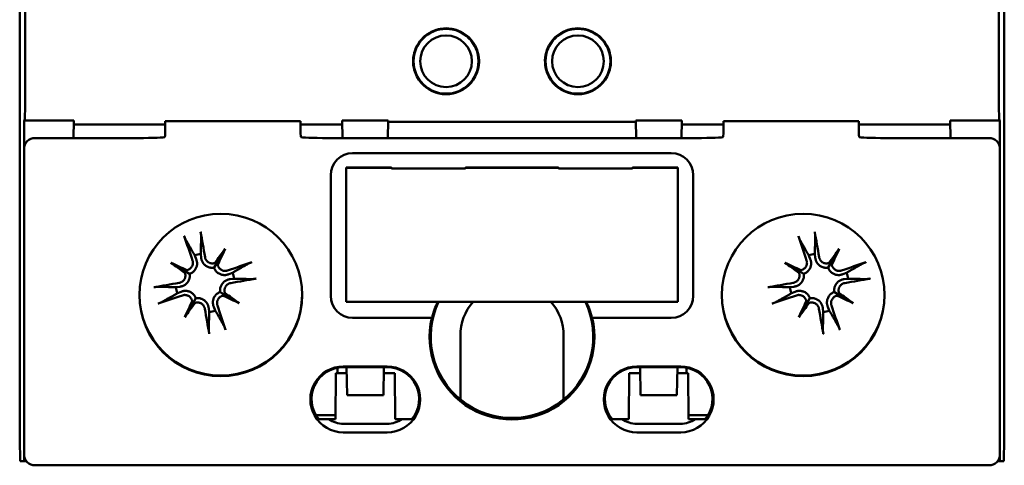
# Model space of a CAD drawing. Header units: millimetres. Extents: x 24 to 123, y 70 to 184.
# Tile 2 of 6: x 79 to 123, y 70 to 90. Entities that reach past the tile are written whole.
import ezdxf

# ---------------------------------------------------------------- set-up
doc = ezdxf.new("R2010")
doc.units = ezdxf.units.MM
doc.header["$LTSCALE"] = 0.666667
doc.layers.add('Arêtes visibles(ISO)', color=7, linetype='Continuous', lineweight=50)

msp = doc.modelspace()

# ---------------------------------------------------------------- linework, layer by layer
at = {"layer": 'Arêtes visibles(ISO)'}
for p, q in [((78.604, 77.947), (78.604, 121.147)), ((123.404, 121.147), (123.404, 77.947)), ((97.732, 89.722), (98.004, 89.722)), ((98.004, 89.722), (98.277, 89.722)), ((103.732, 89.722), (104.004, 89.722)), ((104.004, 89.722), (104.277, 89.722)), ((97.732, 86.772), (98.004, 86.772)), ((98.004, 86.772), (98.277, 86.772)), ((103.732, 86.772), (104.004, 86.772)), ((104.004, 86.772), (104.277, 86.772)), ((78.814, 85.547), (78.826, 85.559)), ((78.814, 84.345), (78.814, 85.547)), ((81.063, 85.547), (78.814, 85.547)), ((81.063, 85.547), (81.049, 84.75)), ((81.06, 85.373), (85.229, 85.373)), ((85.229, 85.3), (85.229, 85.519)), ((91.38, 85.519), (85.229, 85.519)), ((91.38, 85.519), (91.38, 85.3)), ((91.38, 85.373), (93.284, 85.373)), ((93.281, 85.547), (93.295, 84.75)), ((95.375, 85.547), (93.281, 85.547)), ((95.375, 85.547), (95.361, 84.75)), ((95.373, 85.485), (106.636, 85.485)), ((106.634, 85.547), (106.648, 84.75)), ((108.728, 85.547), (106.634, 85.547)), ((108.714, 84.75), (108.728, 85.547)), ((108.725, 85.373), (110.629, 85.373)), ((110.629, 85.3), (110.629, 85.519)), ((116.78, 85.519), (110.629, 85.519)), ((116.78, 85.519), (116.78, 85.3)), ((116.78, 85.373), (120.949, 85.373)), ((123.195, 85.547), (120.946, 85.547)), ((120.946, 85.547), (120.96, 84.75)), ((123.183, 85.559), (123.195, 85.547)), ((123.195, 85.547), (123.195, 84.345)), ((79.304, 84.75), (83.719, 84.75)), ((92.89, 84.75), (109.119, 84.75)), ((118.29, 84.75), (122.705, 84.75)), ((78.804, 84.25), (78.804, 70.352)), ((123.204, 70.352), (123.204, 84.25)), ((93.754, 84.062), (108.254, 84.062)), ((94.404, 83.41), (93.454, 83.41)), ((93.454, 83.396), (93.454, 83.41)), ((93.454, 83.396), (95.524, 83.396)), ((93.454, 77.297), (93.454, 83.396)), ((94.404, 83.418), (95.502, 83.418)), ((94.404, 83.41), (94.404, 83.418)), ((95.524, 83.396), (95.502, 83.418)), ((95.524, 83.366), (95.524, 83.396)), ((98.885, 83.366), (95.524, 83.366)), ((98.906, 83.418), (98.885, 83.396)), ((98.885, 83.396), (103.124, 83.396)), ((98.885, 83.396), (98.885, 83.366)), ((98.906, 83.418), (100.004, 83.418)), ((100.004, 83.41), (100.004, 83.418)), ((102.004, 83.41), (100.004, 83.41)), ((102.004, 83.418), (103.102, 83.418)), ((102.004, 83.41), (102.004, 83.418)), ((103.124, 83.396), (103.102, 83.418)), ((103.124, 83.366), (103.124, 83.396)), ((106.485, 83.366), (103.124, 83.366)), ((106.506, 83.418), (106.485, 83.396)), ((106.485, 83.396), (108.554, 83.396)), ((106.485, 83.396), (106.485, 83.366)), ((106.506, 83.418), (107.604, 83.418)), ((107.604, 83.41), (107.604, 83.418)), ((108.554, 83.41), (107.604, 83.41)), ((108.554, 83.396), (108.554, 83.41)), ((108.554, 83.396), (108.554, 77.297)), ((92.754, 77.563), (92.754, 83.063)), ((109.254, 83.063), (109.254, 77.563)), ((86.567, 79.409), (86.636, 79.243)), ((86.863, 79.301), (86.844, 79.48)), ((87.955, 79.705), (87.573, 79.061)), ((114.507, 79.409), (114.576, 79.243)), ((114.803, 79.301), (114.784, 79.48)), ((115.895, 79.705), (115.513, 79.061)), ((85.483, 79.075), (86.128, 78.693)), ((87.573, 79.061), (87.448, 78.851)), ((113.423, 79.075), (114.068, 78.693)), ((115.513, 79.061), (115.388, 78.851)), ((86.128, 78.693), (86.338, 78.568)), ((88.289, 78.622), (88.123, 78.553)), ((114.068, 78.693), (114.278, 78.568)), ((116.229, 78.622), (116.063, 78.553)), ((85.888, 77.983), (85.709, 77.964)), ((88.181, 78.326), (88.36, 78.345)), ((113.828, 77.983), (113.649, 77.964)), ((116.121, 78.326), (116.3, 78.345)), ((78.604, 71.047), (78.604, 77.947)), ((85.78, 77.687), (85.946, 77.756)), ((87.941, 77.616), (87.731, 77.741)), ((88.585, 77.234), (87.941, 77.616)), ((113.72, 77.687), (113.886, 77.756)), ((115.881, 77.616), (115.671, 77.741)), ((116.525, 77.234), (115.881, 77.616)), ((123.404, 77.947), (123.404, 71.047)), ((86.114, 76.603), (86.496, 77.248)), ((86.496, 77.248), (86.621, 77.458)), ((87.502, 76.9), (87.433, 77.066)), ((108.554, 77.297), (93.454, 77.297)), ((114.054, 76.603), (114.436, 77.248)), ((114.436, 77.248), (114.561, 77.458)), ((115.442, 76.9), (115.373, 77.066)), ((87.206, 77.008), (87.225, 76.829)), ((115.146, 77.008), (115.165, 76.829)), ((93.754, 76.567), (97.369, 76.567)), ((97.358, 76.564), (93.754, 76.564)), ((97.369, 76.567), (97.358, 76.564)), ((104.64, 76.567), (108.254, 76.567)), ((104.651, 76.564), (104.64, 76.567)), ((108.254, 76.564), (104.651, 76.564)), ((98.654, 72.851), (98.654, 75.754)), ((103.354, 75.754), (103.354, 72.851)), ((92.99, 74.047), (92.969, 71.952)), ((93.482, 74.047), (92.99, 74.047)), ((93.07, 74.293), (93.068, 74.047)), ((93.329, 74.351), (95.329, 74.351)), ((95.329, 74.316), (93.329, 74.316)), ((93.477, 74.316), (93.5, 73.047)), ((95.179, 74.316), (95.156, 73.047)), ((95.669, 74.047), (95.174, 74.047)), ((95.669, 74.047), (95.69, 71.952)), ((106.34, 74.047), (106.319, 71.952)), ((106.835, 74.047), (106.34, 74.047)), ((106.68, 74.351), (108.68, 74.351)), ((108.68, 74.316), (106.68, 74.316)), ((106.83, 74.316), (106.853, 73.047)), ((108.509, 73.047), (108.532, 74.316)), ((109.019, 74.047), (108.527, 74.047)), ((108.941, 74.047), (108.939, 74.293)), ((109.019, 74.047), (109.04, 71.952)), ((93.5, 73.047), (95.156, 73.047)), ((106.853, 73.047), (108.509, 73.047)), ((92.971, 72.135), (92.085, 72.128)), ((109.924, 72.128), (109.038, 72.135)), ((92.209, 71.952), (92.667, 71.952)), ((92.667, 71.952), (92.969, 71.952)), ((95.329, 71.744), (93.329, 71.744)), ((95.69, 71.952), (95.991, 71.952)), ((95.991, 71.952), (96.449, 71.952)), ((105.56, 71.952), (106.018, 71.952)), ((106.018, 71.952), (106.319, 71.952)), ((106.68, 71.744), (108.68, 71.744)), ((109.04, 71.952), (109.342, 71.952)), ((109.342, 71.952), (109.8, 71.952)), ((95.329, 71.352), (93.329, 71.352)), ((108.68, 71.352), (106.68, 71.352)), ((78.622, 70.047), (78.604, 71.047)), ((123.404, 71.047), (123.387, 70.047)), ((78.622, 70.047), (78.809, 70.047)), ((78.809, 70.047), (78.809, 70.283)), ((78.809, 70.047), (78.908, 70.047)), ((123.101, 70.047), (123.2, 70.047)), ((123.2, 70.283), (123.2, 70.047)), ((123.2, 70.047), (123.387, 70.047)), ((79.304, 69.852), (79.348, 69.852)), ((79.348, 69.852), (122.661, 69.852)), ((122.661, 69.852), (122.705, 69.852))]:
    msp.add_line(p, q, dxfattribs=at)
at = {"layer": 'Arêtes visibles(ISO)', "flags": 128}
for points in [[(96.558, 87.851), (96.532, 87.963), (96.514, 88.076), (96.506, 88.188), (96.505, 88.299), (96.514, 88.411), (96.531, 88.524), (96.556, 88.637), (96.591, 88.748), (96.634, 88.856), (96.686, 88.961), (96.745, 89.061), (96.811, 89.155), (96.883, 89.243), (96.96, 89.323), (97.044, 89.398), (97.135, 89.468), (97.232, 89.532), (97.334, 89.588), (97.441, 89.637), (97.552, 89.677), (97.665, 89.707), (97.779, 89.729), (97.892, 89.742), (98.004, 89.747)], [(98.004, 89.747), (98.117, 89.742), (98.23, 89.729), (98.344, 89.707), (98.457, 89.677), (98.568, 89.637), (98.675, 89.588), (98.777, 89.532), (98.874, 89.468), (98.965, 89.398), (99.049, 89.323), (99.126, 89.243), (99.198, 89.155), (99.264, 89.061), (99.323, 88.961), (99.375, 88.856), (99.418, 88.748), (99.453, 88.637), (99.478, 88.524), (99.495, 88.411), (99.504, 88.299), (99.503, 88.188), (99.495, 88.076), (99.477, 87.963), (99.451, 87.851)], [(102.558, 87.851), (102.532, 87.963), (102.514, 88.076), (102.506, 88.188), (102.505, 88.299), (102.514, 88.411), (102.531, 88.524), (102.556, 88.637), (102.591, 88.748), (102.634, 88.856), (102.686, 88.961), (102.745, 89.061), (102.811, 89.155), (102.883, 89.243), (102.96, 89.323), (103.044, 89.398), (103.135, 89.468), (103.232, 89.532), (103.334, 89.588), (103.441, 89.637), (103.552, 89.677), (103.665, 89.707), (103.779, 89.729), (103.892, 89.742), (104.004, 89.747)], [(104.004, 89.747), (104.117, 89.742), (104.23, 89.729), (104.344, 89.707), (104.457, 89.677), (104.568, 89.637), (104.675, 89.588), (104.777, 89.532), (104.874, 89.468), (104.965, 89.398), (105.049, 89.323), (105.126, 89.243), (105.198, 89.155), (105.264, 89.061), (105.323, 88.961), (105.375, 88.856), (105.418, 88.748), (105.453, 88.637), (105.478, 88.524), (105.495, 88.411), (105.504, 88.299), (105.503, 88.188), (105.495, 88.076), (105.477, 87.963), (105.451, 87.851)], [(96.558, 87.851), (96.608, 87.7), (96.678, 87.55), (96.765, 87.404), (96.865, 87.271), (96.974, 87.157), (97.096, 87.053), (97.231, 86.962), (97.375, 86.885), (97.528, 86.825), (97.686, 86.781), (97.846, 86.755), (98.004, 86.747), (98.163, 86.755), (98.323, 86.781), (98.481, 86.825), (98.634, 86.885), (98.778, 86.962), (98.913, 87.053), (99.035, 87.157), (99.144, 87.271), (99.244, 87.404), (99.331, 87.55), (99.401, 87.7), (99.451, 87.851)], [(102.558, 87.851), (102.608, 87.7), (102.678, 87.55), (102.765, 87.404), (102.865, 87.271), (102.974, 87.157), (103.096, 87.053), (103.231, 86.962), (103.375, 86.885), (103.528, 86.825), (103.686, 86.781), (103.846, 86.755), (104.004, 86.747), (104.163, 86.755), (104.323, 86.781), (104.481, 86.825), (104.634, 86.885), (104.778, 86.962), (104.913, 87.053), (105.035, 87.157), (105.144, 87.271), (105.244, 87.404), (105.331, 87.55), (105.401, 87.7), (105.451, 87.851)], [(85.19, 84.792), (85.192, 84.792), (85.194, 84.793), (85.195, 84.794), (85.197, 84.795), (85.199, 84.796), (85.2, 84.797), (85.202, 84.799), (85.203, 84.8), (85.204, 84.802), (85.206, 84.804), (85.207, 84.807), (85.208, 84.809), (85.209, 84.812), (85.21, 84.815), (85.211, 84.818), (85.212, 84.821), (85.213, 84.825), (85.214, 84.828), (85.214, 84.832), (85.215, 84.836), (85.216, 84.84), (85.216, 84.845), (85.217, 84.849), (85.217, 84.854)], [(91.392, 84.854), (91.392, 84.849), (91.393, 84.845), (91.393, 84.84), (91.394, 84.836), (91.395, 84.832), (91.395, 84.828), (91.396, 84.825), (91.397, 84.821), (91.398, 84.818), (91.399, 84.815), (91.4, 84.812), (91.401, 84.809), (91.402, 84.807), (91.403, 84.804), (91.405, 84.802), (91.406, 84.8), (91.407, 84.799), (91.409, 84.797), (91.41, 84.796), (91.412, 84.795), (91.414, 84.794), (91.415, 84.793), (91.417, 84.792), (91.419, 84.792)], [(110.59, 84.792), (110.592, 84.792), (110.594, 84.793), (110.595, 84.794), (110.597, 84.795), (110.599, 84.796), (110.6, 84.797), (110.602, 84.799), (110.603, 84.8), (110.604, 84.802), (110.606, 84.804), (110.607, 84.807), (110.608, 84.809), (110.609, 84.812), (110.61, 84.815), (110.611, 84.818), (110.612, 84.821), (110.613, 84.825), (110.614, 84.828), (110.614, 84.832), (110.615, 84.836), (110.616, 84.84), (110.616, 84.845), (110.617, 84.849), (110.617, 84.854)], [(116.792, 84.854), (116.792, 84.849), (116.793, 84.845), (116.793, 84.84), (116.794, 84.836), (116.795, 84.832), (116.795, 84.828), (116.796, 84.825), (116.797, 84.821), (116.798, 84.818), (116.799, 84.815), (116.8, 84.812), (116.801, 84.809), (116.802, 84.807), (116.803, 84.804), (116.805, 84.802), (116.806, 84.8), (116.807, 84.799), (116.809, 84.797), (116.81, 84.796), (116.812, 84.795), (116.814, 84.794), (116.815, 84.793), (116.817, 84.792), (116.819, 84.792)], [(86.168, 80.105), (86.166, 80.109), (86.163, 80.114), (86.161, 80.119), (86.158, 80.125), (86.155, 80.13), (86.153, 80.136), (86.15, 80.143), (86.147, 80.15), (86.143, 80.157), (86.14, 80.165), (86.137, 80.173), (86.134, 80.181), (86.13, 80.189), (86.127, 80.198), (86.124, 80.206), (86.12, 80.216), (86.117, 80.225), (86.113, 80.234), (86.11, 80.243), (86.107, 80.251), (86.104, 80.261), (86.101, 80.27), (86.098, 80.279), (86.095, 80.288)], [(86.837, 80.478), (86.839, 80.468), (86.841, 80.459), (86.842, 80.449), (86.844, 80.439), (86.845, 80.43), (86.847, 80.421), (86.848, 80.411), (86.849, 80.402), (86.851, 80.392), (86.852, 80.383), (86.853, 80.373), (86.854, 80.365), (86.855, 80.356), (86.856, 80.348), (86.857, 80.339), (86.858, 80.331), (86.858, 80.324), (86.859, 80.316), (86.859, 80.31), (86.86, 80.304), (86.86, 80.298), (86.86, 80.292), (86.86, 80.287), (86.86, 80.282)], [(86.844, 79.48), (86.844, 79.506), (86.845, 79.534), (86.845, 79.562), (86.846, 79.59), (86.846, 79.619), (86.847, 79.648), (86.848, 79.678), (86.848, 79.708), (86.849, 79.739), (86.85, 79.771), (86.85, 79.803), (86.851, 79.836), (86.852, 79.869), (86.852, 79.903), (86.853, 79.937), (86.854, 79.973), (86.854, 80.009), (86.855, 80.045), (86.856, 80.083), (86.857, 80.121), (86.858, 80.16), (86.858, 80.2), (86.859, 80.24), (86.86, 80.282)], [(114.108, 80.105), (114.106, 80.109), (114.103, 80.114), (114.101, 80.119), (114.098, 80.125), (114.095, 80.13), (114.093, 80.136), (114.09, 80.143), (114.087, 80.15), (114.083, 80.157), (114.08, 80.165), (114.077, 80.173), (114.074, 80.181), (114.07, 80.189), (114.067, 80.198), (114.064, 80.206), (114.06, 80.216), (114.057, 80.225), (114.053, 80.234), (114.05, 80.243), (114.047, 80.251), (114.044, 80.261), (114.041, 80.27), (114.038, 80.279), (114.035, 80.288)], [(114.777, 80.478), (114.779, 80.468), (114.781, 80.459), (114.782, 80.449), (114.784, 80.439), (114.785, 80.43), (114.787, 80.421), (114.788, 80.411), (114.789, 80.402), (114.791, 80.392), (114.792, 80.383), (114.793, 80.373), (114.794, 80.365), (114.795, 80.356), (114.796, 80.348), (114.797, 80.339), (114.798, 80.331), (114.798, 80.324), (114.799, 80.316), (114.799, 80.31), (114.8, 80.304), (114.8, 80.298), (114.8, 80.292), (114.8, 80.287), (114.8, 80.282)], [(114.784, 79.48), (114.784, 79.506), (114.785, 79.534), (114.785, 79.562), (114.786, 79.59), (114.786, 79.619), (114.787, 79.648), (114.788, 79.678), (114.788, 79.708), (114.789, 79.739), (114.79, 79.771), (114.79, 79.803), (114.791, 79.836), (114.792, 79.869), (114.792, 79.903), (114.793, 79.937), (114.794, 79.973), (114.794, 80.009), (114.795, 80.045), (114.796, 80.083), (114.797, 80.121), (114.798, 80.16), (114.798, 80.2), (114.799, 80.24), (114.8, 80.282)], [(86.168, 80.105), (86.189, 80.069), (86.209, 80.034), (86.229, 80), (86.248, 79.966), (86.267, 79.933), (86.286, 79.9), (86.304, 79.868), (86.322, 79.837), (86.34, 79.806), (86.357, 79.776), (86.374, 79.747), (86.39, 79.718), (86.406, 79.69), (86.422, 79.662), (86.438, 79.634), (86.453, 79.608), (86.468, 79.581), (86.483, 79.555), (86.498, 79.53), (86.512, 79.505), (86.526, 79.48), (86.54, 79.456), (86.554, 79.432), (86.567, 79.409)], [(114.108, 80.105), (114.129, 80.069), (114.149, 80.034), (114.169, 80), (114.188, 79.966), (114.207, 79.933), (114.226, 79.9), (114.244, 79.868), (114.262, 79.837), (114.28, 79.806), (114.297, 79.776), (114.314, 79.747), (114.33, 79.718), (114.346, 79.69), (114.362, 79.662), (114.378, 79.634), (114.393, 79.608), (114.408, 79.581), (114.423, 79.555), (114.438, 79.53), (114.452, 79.505), (114.466, 79.48), (114.48, 79.456), (114.494, 79.432), (114.507, 79.409)], [(87.448, 78.851), (87.413, 78.846), (87.377, 78.844), (87.34, 78.845), (87.304, 78.848), (87.269, 78.853), (87.234, 78.861), (87.2, 78.872), (87.167, 78.885), (87.134, 78.901), (87.102, 78.919), (87.072, 78.939), (87.044, 78.96), (87.019, 78.983), (86.996, 79.007), (86.974, 79.032), (86.955, 79.058), (86.936, 79.086), (86.92, 79.115), (86.905, 79.146), (86.892, 79.177), (86.882, 79.208), (86.874, 79.239), (86.867, 79.27), (86.863, 79.301)], [(87.48, 79.059), (87.457, 79.053), (87.434, 79.048), (87.41, 79.045), (87.386, 79.043), (87.361, 79.043), (87.336, 79.045), (87.311, 79.049), (87.287, 79.055), (87.263, 79.062), (87.24, 79.071), (87.219, 79.082), (87.198, 79.093), (87.178, 79.107), (87.159, 79.121), (87.14, 79.138), (87.123, 79.155), (87.107, 79.174), (87.092, 79.195), (87.079, 79.216), (87.068, 79.238), (87.058, 79.26), (87.05, 79.282), (87.044, 79.305), (87.039, 79.328)], [(115.388, 78.851), (115.353, 78.846), (115.317, 78.844), (115.28, 78.845), (115.244, 78.848), (115.209, 78.853), (115.174, 78.861), (115.14, 78.872), (115.107, 78.885), (115.074, 78.901), (115.042, 78.919), (115.012, 78.939), (114.984, 78.96), (114.959, 78.983), (114.936, 79.007), (114.914, 79.032), (114.895, 79.058), (114.876, 79.086), (114.86, 79.115), (114.845, 79.146), (114.832, 79.177), (114.822, 79.208), (114.814, 79.239), (114.807, 79.27), (114.803, 79.301)], [(115.42, 79.059), (115.397, 79.053), (115.374, 79.048), (115.35, 79.045), (115.326, 79.043), (115.301, 79.043), (115.276, 79.045), (115.251, 79.049), (115.227, 79.055), (115.203, 79.062), (115.18, 79.071), (115.159, 79.082), (115.138, 79.093), (115.118, 79.107), (115.099, 79.121), (115.08, 79.138), (115.063, 79.155), (115.047, 79.174), (115.032, 79.195), (115.019, 79.216), (115.008, 79.238), (114.998, 79.26), (114.99, 79.282), (114.984, 79.305), (114.979, 79.328)], [(86.468, 79.182), (86.475, 79.16), (86.48, 79.137), (86.484, 79.112), (86.486, 79.088), (86.487, 79.063), (86.485, 79.038), (86.482, 79.014), (86.477, 78.99), (86.47, 78.966), (86.462, 78.943), (86.452, 78.922), (86.441, 78.901), (86.428, 78.88), (86.414, 78.86), (86.398, 78.841), (86.381, 78.823), (86.362, 78.807), (86.342, 78.792), (86.321, 78.778), (86.3, 78.766), (86.278, 78.756), (86.256, 78.747), (86.233, 78.74), (86.21, 78.735)], [(86.636, 79.243), (86.647, 79.214), (86.656, 79.184), (86.664, 79.152), (86.669, 79.12), (86.673, 79.087), (86.675, 79.053), (86.674, 79.019), (86.672, 78.986), (86.667, 78.953), (86.66, 78.921), (86.651, 78.89), (86.64, 78.857), (86.625, 78.825), (86.609, 78.793), (86.59, 78.762), (86.568, 78.732), (86.545, 78.705), (86.521, 78.679), (86.494, 78.656), (86.466, 78.634), (86.435, 78.614), (86.404, 78.596), (86.371, 78.58), (86.338, 78.568)], [(88.123, 78.553), (88.094, 78.542), (88.064, 78.533), (88.032, 78.525), (88, 78.519), (87.967, 78.516), (87.933, 78.514), (87.899, 78.515), (87.866, 78.517), (87.833, 78.522), (87.801, 78.529), (87.77, 78.538), (87.737, 78.549), (87.705, 78.563), (87.673, 78.58), (87.642, 78.599), (87.612, 78.621), (87.585, 78.644), (87.559, 78.668), (87.536, 78.695), (87.514, 78.723), (87.494, 78.754), (87.476, 78.785), (87.46, 78.818), (87.448, 78.851)], [(88.062, 78.721), (88.04, 78.714), (88.017, 78.709), (87.992, 78.705), (87.968, 78.703), (87.943, 78.702), (87.918, 78.704), (87.894, 78.707), (87.87, 78.712), (87.846, 78.719), (87.823, 78.727), (87.802, 78.736), (87.781, 78.748), (87.76, 78.76), (87.74, 78.775), (87.721, 78.791), (87.703, 78.808), (87.687, 78.827), (87.672, 78.847), (87.658, 78.868), (87.646, 78.889), (87.636, 78.911), (87.627, 78.933), (87.62, 78.956), (87.615, 78.979)], [(88.985, 79.021), (88.949, 79), (88.914, 78.98), (88.88, 78.96), (88.846, 78.941), (88.813, 78.922), (88.78, 78.903), (88.748, 78.885), (88.717, 78.867), (88.686, 78.849), (88.656, 78.832), (88.627, 78.815), (88.598, 78.799), (88.57, 78.783), (88.542, 78.767), (88.514, 78.751), (88.488, 78.736), (88.461, 78.72), (88.435, 78.706), (88.41, 78.691), (88.385, 78.677), (88.36, 78.663), (88.336, 78.649), (88.312, 78.635), (88.289, 78.622)], [(88.985, 79.021), (88.99, 79.023), (88.994, 79.026), (88.999, 79.028), (89.005, 79.031), (89.01, 79.034), (89.016, 79.036), (89.023, 79.039), (89.03, 79.042), (89.037, 79.046), (89.045, 79.049), (89.053, 79.052), (89.061, 79.055), (89.069, 79.059), (89.078, 79.062), (89.087, 79.065), (89.096, 79.069), (89.105, 79.072), (89.114, 79.076), (89.123, 79.079), (89.131, 79.082), (89.141, 79.085), (89.15, 79.088), (89.159, 79.091), (89.168, 79.094)], [(114.408, 79.182), (114.415, 79.16), (114.42, 79.137), (114.424, 79.112), (114.426, 79.088), (114.427, 79.063), (114.425, 79.038), (114.422, 79.014), (114.417, 78.99), (114.41, 78.966), (114.402, 78.943), (114.392, 78.922), (114.381, 78.901), (114.368, 78.88), (114.354, 78.86), (114.338, 78.841), (114.321, 78.823), (114.302, 78.807), (114.282, 78.792), (114.261, 78.778), (114.24, 78.766), (114.218, 78.756), (114.196, 78.747), (114.173, 78.74), (114.15, 78.735)], [(114.576, 79.243), (114.587, 79.214), (114.596, 79.184), (114.604, 79.152), (114.609, 79.12), (114.613, 79.087), (114.615, 79.053), (114.614, 79.019), (114.612, 78.986), (114.607, 78.953), (114.6, 78.921), (114.591, 78.89), (114.58, 78.857), (114.565, 78.825), (114.549, 78.793), (114.53, 78.762), (114.508, 78.732), (114.485, 78.705), (114.461, 78.679), (114.434, 78.656), (114.406, 78.634), (114.375, 78.614), (114.344, 78.596), (114.311, 78.58), (114.278, 78.568)], [(116.063, 78.553), (116.034, 78.542), (116.004, 78.533), (115.972, 78.525), (115.94, 78.519), (115.907, 78.516), (115.873, 78.514), (115.839, 78.515), (115.806, 78.517), (115.773, 78.522), (115.741, 78.529), (115.71, 78.538), (115.677, 78.549), (115.645, 78.563), (115.613, 78.58), (115.582, 78.599), (115.552, 78.621), (115.525, 78.644), (115.499, 78.668), (115.476, 78.695), (115.454, 78.723), (115.434, 78.754), (115.416, 78.785), (115.4, 78.818), (115.388, 78.851)], [(116.002, 78.721), (115.98, 78.714), (115.957, 78.709), (115.932, 78.705), (115.908, 78.703), (115.883, 78.702), (115.858, 78.704), (115.834, 78.707), (115.81, 78.712), (115.786, 78.719), (115.763, 78.727), (115.742, 78.736), (115.721, 78.748), (115.7, 78.76), (115.68, 78.775), (115.661, 78.791), (115.643, 78.808), (115.627, 78.827), (115.612, 78.847), (115.598, 78.868), (115.586, 78.889), (115.576, 78.911), (115.567, 78.933), (115.56, 78.956), (115.555, 78.979)], [(116.925, 79.021), (116.889, 79), (116.854, 78.98), (116.82, 78.96), (116.786, 78.941), (116.753, 78.922), (116.72, 78.903), (116.688, 78.885), (116.657, 78.867), (116.626, 78.849), (116.596, 78.832), (116.567, 78.815), (116.538, 78.799), (116.51, 78.783), (116.482, 78.767), (116.454, 78.751), (116.428, 78.736), (116.401, 78.72), (116.375, 78.706), (116.35, 78.691), (116.325, 78.677), (116.3, 78.663), (116.276, 78.649), (116.252, 78.635), (116.229, 78.622)], [(116.925, 79.021), (116.93, 79.023), (116.934, 79.026), (116.939, 79.028), (116.945, 79.031), (116.95, 79.034), (116.956, 79.036), (116.963, 79.039), (116.97, 79.042), (116.977, 79.046), (116.985, 79.049), (116.993, 79.052), (117.001, 79.055), (117.009, 79.059), (117.018, 79.062), (117.027, 79.065), (117.036, 79.069), (117.045, 79.072), (117.054, 79.076), (117.063, 79.079), (117.071, 79.082), (117.081, 79.085), (117.09, 79.088), (117.099, 79.091), (117.108, 79.094)], [(86.13, 78.6), (86.136, 78.577), (86.141, 78.554), (86.144, 78.53), (86.146, 78.506), (86.146, 78.481), (86.144, 78.456), (86.14, 78.431), (86.134, 78.407), (86.127, 78.383), (86.118, 78.36), (86.107, 78.339), (86.096, 78.318), (86.082, 78.298), (86.068, 78.279), (86.051, 78.26), (86.033, 78.243), (86.014, 78.227), (85.994, 78.212), (85.973, 78.199), (85.951, 78.188), (85.929, 78.178), (85.907, 78.17), (85.884, 78.164), (85.861, 78.159)], [(86.338, 78.568), (86.343, 78.533), (86.345, 78.497), (86.344, 78.46), (86.341, 78.424), (86.336, 78.388), (86.328, 78.354), (86.317, 78.32), (86.304, 78.287), (86.288, 78.254), (86.27, 78.222), (86.25, 78.192), (86.229, 78.164), (86.206, 78.139), (86.182, 78.116), (86.157, 78.094), (86.131, 78.075), (86.103, 78.056), (86.074, 78.04), (86.043, 78.025), (86.012, 78.012), (85.981, 78.002), (85.95, 77.994), (85.919, 77.987), (85.888, 77.983)], [(114.07, 78.6), (114.076, 78.577), (114.081, 78.554), (114.084, 78.53), (114.086, 78.506), (114.086, 78.481), (114.084, 78.456), (114.08, 78.431), (114.074, 78.407), (114.067, 78.383), (114.058, 78.36), (114.047, 78.339), (114.036, 78.318), (114.022, 78.298), (114.008, 78.279), (113.991, 78.26), (113.973, 78.243), (113.954, 78.227), (113.934, 78.212), (113.913, 78.199), (113.891, 78.188), (113.869, 78.178), (113.847, 78.17), (113.824, 78.164), (113.801, 78.159)], [(114.278, 78.568), (114.283, 78.533), (114.285, 78.497), (114.284, 78.46), (114.281, 78.424), (114.276, 78.388), (114.268, 78.354), (114.257, 78.32), (114.244, 78.287), (114.228, 78.254), (114.21, 78.222), (114.19, 78.192), (114.169, 78.164), (114.146, 78.139), (114.122, 78.116), (114.097, 78.094), (114.071, 78.075), (114.043, 78.056), (114.014, 78.04), (113.983, 78.025), (113.952, 78.012), (113.921, 78.002), (113.89, 77.994), (113.859, 77.987), (113.828, 77.983)], [(84.711, 77.957), (84.721, 77.959), (84.73, 77.96), (84.74, 77.962), (84.75, 77.964), (84.759, 77.965), (84.768, 77.967), (84.778, 77.968), (84.787, 77.969), (84.797, 77.971), (84.806, 77.972), (84.815, 77.973), (84.824, 77.974), (84.833, 77.975), (84.841, 77.976), (84.849, 77.977), (84.858, 77.978), (84.865, 77.978), (84.872, 77.979), (84.879, 77.979), (84.885, 77.98), (84.891, 77.98), (84.897, 77.98), (84.902, 77.98), (84.907, 77.98)], [(85.709, 77.964), (85.682, 77.964), (85.655, 77.965), (85.627, 77.965), (85.599, 77.966), (85.57, 77.966), (85.541, 77.967), (85.511, 77.968), (85.481, 77.968), (85.45, 77.969), (85.418, 77.969), (85.386, 77.97), (85.353, 77.971), (85.32, 77.971), (85.286, 77.972), (85.252, 77.973), (85.216, 77.974), (85.18, 77.974), (85.144, 77.975), (85.106, 77.976), (85.068, 77.977), (85.029, 77.978), (84.989, 77.978), (84.949, 77.979), (84.907, 77.98)], [(87.731, 77.741), (87.726, 77.776), (87.724, 77.812), (87.725, 77.848), (87.728, 77.885), (87.733, 77.92), (87.741, 77.955), (87.752, 77.989), (87.765, 78.022), (87.781, 78.055), (87.799, 78.087), (87.819, 78.117), (87.84, 78.144), (87.863, 78.17), (87.887, 78.193), (87.912, 78.214), (87.938, 78.234), (87.966, 78.253), (87.995, 78.269), (88.026, 78.284), (88.057, 78.297), (88.088, 78.307), (88.119, 78.315), (88.15, 78.322), (88.181, 78.326)], [(87.939, 77.709), (87.933, 77.731), (87.928, 77.755), (87.925, 77.779), (87.923, 77.803), (87.923, 77.828), (87.925, 77.853), (87.929, 77.878), (87.935, 77.902), (87.942, 77.926), (87.951, 77.949), (87.962, 77.97), (87.973, 77.991), (87.987, 78.011), (88.001, 78.03), (88.018, 78.049), (88.036, 78.066), (88.055, 78.082), (88.075, 78.097), (88.096, 78.11), (88.118, 78.121), (88.14, 78.131), (88.162, 78.139), (88.185, 78.145), (88.208, 78.15)], [(88.36, 78.345), (88.387, 78.345), (88.414, 78.344), (88.442, 78.344), (88.47, 78.343), (88.499, 78.342), (88.528, 78.342), (88.558, 78.341), (88.588, 78.341), (88.619, 78.34), (88.651, 78.339), (88.683, 78.339), (88.716, 78.338), (88.749, 78.337), (88.783, 78.337), (88.817, 78.336), (88.853, 78.335), (88.889, 78.335), (88.925, 78.334), (88.963, 78.333), (89.001, 78.332), (89.04, 78.331), (89.08, 78.331), (89.12, 78.33), (89.162, 78.329)], [(89.358, 78.352), (89.348, 78.35), (89.339, 78.348), (89.329, 78.347), (89.319, 78.345), (89.31, 78.344), (89.301, 78.342), (89.291, 78.341), (89.282, 78.34), (89.272, 78.338), (89.263, 78.337), (89.254, 78.336), (89.245, 78.335), (89.236, 78.334), (89.228, 78.333), (89.22, 78.332), (89.211, 78.331), (89.204, 78.331), (89.197, 78.33), (89.19, 78.33), (89.184, 78.329), (89.178, 78.329), (89.172, 78.329), (89.167, 78.329), (89.162, 78.329)], [(112.651, 77.957), (112.661, 77.959), (112.67, 77.96), (112.68, 77.962), (112.69, 77.964), (112.699, 77.965), (112.708, 77.967), (112.718, 77.968), (112.727, 77.969), (112.737, 77.971), (112.746, 77.972), (112.755, 77.973), (112.764, 77.974), (112.773, 77.975), (112.781, 77.976), (112.789, 77.977), (112.798, 77.978), (112.805, 77.978), (112.812, 77.979), (112.819, 77.979), (112.825, 77.98), (112.831, 77.98), (112.837, 77.98), (112.842, 77.98), (112.847, 77.98)], [(113.649, 77.964), (113.622, 77.964), (113.595, 77.965), (113.567, 77.965), (113.539, 77.966), (113.51, 77.966), (113.481, 77.967), (113.451, 77.968), (113.421, 77.968), (113.39, 77.969), (113.358, 77.969), (113.326, 77.97), (113.293, 77.971), (113.26, 77.971), (113.226, 77.972), (113.192, 77.973), (113.156, 77.974), (113.12, 77.974), (113.084, 77.975), (113.046, 77.976), (113.008, 77.977), (112.969, 77.978), (112.929, 77.978), (112.889, 77.979), (112.847, 77.98)], [(115.671, 77.741), (115.666, 77.776), (115.664, 77.812), (115.665, 77.848), (115.668, 77.885), (115.673, 77.92), (115.681, 77.955), (115.692, 77.989), (115.705, 78.022), (115.721, 78.055), (115.739, 78.087), (115.759, 78.117), (115.78, 78.144), (115.803, 78.17), (115.827, 78.193), (115.852, 78.214), (115.878, 78.234), (115.906, 78.253), (115.935, 78.269), (115.966, 78.284), (115.997, 78.297), (116.028, 78.307), (116.059, 78.315), (116.09, 78.322), (116.121, 78.326)], [(115.879, 77.709), (115.873, 77.731), (115.868, 77.755), (115.865, 77.779), (115.863, 77.803), (115.863, 77.828), (115.865, 77.853), (115.869, 77.878), (115.875, 77.902), (115.882, 77.926), (115.891, 77.949), (115.902, 77.97), (115.913, 77.991), (115.927, 78.011), (115.941, 78.03), (115.958, 78.049), (115.976, 78.066), (115.995, 78.082), (116.015, 78.097), (116.036, 78.11), (116.058, 78.121), (116.08, 78.131), (116.102, 78.139), (116.125, 78.145), (116.148, 78.15)], [(116.3, 78.345), (116.327, 78.345), (116.354, 78.344), (116.382, 78.344), (116.41, 78.343), (116.439, 78.342), (116.468, 78.342), (116.498, 78.341), (116.528, 78.341), (116.559, 78.34), (116.591, 78.339), (116.623, 78.339), (116.656, 78.338), (116.689, 78.337), (116.723, 78.337), (116.757, 78.336), (116.793, 78.335), (116.829, 78.335), (116.865, 78.334), (116.903, 78.333), (116.941, 78.332), (116.98, 78.331), (117.02, 78.331), (117.06, 78.33), (117.102, 78.329)], [(117.298, 78.352), (117.288, 78.35), (117.279, 78.348), (117.269, 78.347), (117.259, 78.345), (117.25, 78.344), (117.241, 78.342), (117.231, 78.341), (117.222, 78.34), (117.212, 78.338), (117.203, 78.337), (117.194, 78.336), (117.185, 78.335), (117.176, 78.334), (117.168, 78.333), (117.16, 78.332), (117.151, 78.331), (117.144, 78.331), (117.137, 78.33), (117.13, 78.33), (117.124, 78.329), (117.118, 78.329), (117.112, 78.329), (117.107, 78.329), (117.102, 78.329)], [(85.084, 77.288), (85.12, 77.309), (85.155, 77.329), (85.189, 77.349), (85.223, 77.368), (85.256, 77.387), (85.289, 77.406), (85.321, 77.424), (85.352, 77.442), (85.383, 77.459), (85.413, 77.477), (85.442, 77.494), (85.471, 77.51), (85.499, 77.526), (85.527, 77.542), (85.555, 77.558), (85.581, 77.573), (85.608, 77.588), (85.634, 77.603), (85.659, 77.618), (85.684, 77.632), (85.709, 77.646), (85.733, 77.66), (85.757, 77.674), (85.78, 77.687)], [(85.946, 77.756), (85.975, 77.767), (86.005, 77.776), (86.037, 77.784), (86.069, 77.789), (86.102, 77.793), (86.136, 77.795), (86.17, 77.794), (86.203, 77.792), (86.236, 77.787), (86.268, 77.78), (86.299, 77.771), (86.332, 77.759), (86.364, 77.745), (86.396, 77.729), (86.427, 77.71), (86.457, 77.688), (86.484, 77.665), (86.51, 77.641), (86.533, 77.614), (86.555, 77.586), (86.575, 77.555), (86.593, 77.524), (86.609, 77.491), (86.621, 77.458)], [(86.006, 77.588), (86.029, 77.595), (86.052, 77.6), (86.077, 77.604), (86.101, 77.606), (86.126, 77.607), (86.151, 77.605), (86.175, 77.602), (86.199, 77.597), (86.223, 77.59), (86.246, 77.582), (86.267, 77.572), (86.288, 77.561), (86.309, 77.548), (86.329, 77.534), (86.348, 77.518), (86.366, 77.501), (86.382, 77.482), (86.397, 77.462), (86.411, 77.441), (86.423, 77.42), (86.433, 77.398), (86.442, 77.376), (86.449, 77.353), (86.454, 77.33)], [(87.433, 77.066), (87.422, 77.095), (87.413, 77.125), (87.405, 77.157), (87.4, 77.189), (87.396, 77.222), (87.394, 77.256), (87.395, 77.29), (87.397, 77.323), (87.402, 77.356), (87.409, 77.388), (87.418, 77.419), (87.429, 77.452), (87.444, 77.484), (87.46, 77.516), (87.479, 77.547), (87.501, 77.577), (87.524, 77.604), (87.548, 77.63), (87.575, 77.653), (87.603, 77.675), (87.634, 77.695), (87.665, 77.713), (87.698, 77.728), (87.731, 77.741)], [(87.601, 77.126), (87.594, 77.149), (87.589, 77.172), (87.585, 77.196), (87.583, 77.221), (87.582, 77.246), (87.584, 77.271), (87.587, 77.295), (87.592, 77.319), (87.599, 77.343), (87.607, 77.366), (87.617, 77.387), (87.628, 77.408), (87.641, 77.429), (87.655, 77.449), (87.671, 77.468), (87.688, 77.486), (87.707, 77.502), (87.727, 77.517), (87.748, 77.531), (87.769, 77.543), (87.791, 77.553), (87.813, 77.562), (87.836, 77.569), (87.859, 77.574)], [(113.024, 77.288), (113.06, 77.309), (113.095, 77.329), (113.129, 77.349), (113.163, 77.368), (113.196, 77.387), (113.229, 77.406), (113.261, 77.424), (113.292, 77.442), (113.323, 77.459), (113.353, 77.477), (113.382, 77.494), (113.411, 77.51), (113.439, 77.526), (113.467, 77.542), (113.495, 77.558), (113.521, 77.573), (113.548, 77.588), (113.574, 77.603), (113.599, 77.618), (113.624, 77.632), (113.649, 77.646), (113.673, 77.66), (113.697, 77.674), (113.72, 77.687)], [(113.886, 77.756), (113.915, 77.767), (113.945, 77.776), (113.977, 77.784), (114.009, 77.789), (114.042, 77.793), (114.076, 77.795), (114.11, 77.794), (114.143, 77.792), (114.176, 77.787), (114.208, 77.78), (114.239, 77.771), (114.272, 77.759), (114.304, 77.745), (114.336, 77.729), (114.367, 77.71), (114.397, 77.688), (114.424, 77.665), (114.45, 77.641), (114.473, 77.614), (114.495, 77.586), (114.515, 77.555), (114.533, 77.524), (114.549, 77.491), (114.561, 77.458)], [(113.946, 77.588), (113.969, 77.595), (113.992, 77.6), (114.017, 77.604), (114.041, 77.606), (114.066, 77.607), (114.091, 77.605), (114.115, 77.602), (114.139, 77.597), (114.163, 77.59), (114.186, 77.582), (114.207, 77.572), (114.228, 77.561), (114.249, 77.548), (114.269, 77.534), (114.288, 77.518), (114.306, 77.501), (114.322, 77.482), (114.337, 77.462), (114.351, 77.441), (114.363, 77.42), (114.373, 77.398), (114.382, 77.376), (114.389, 77.353), (114.394, 77.33)], [(115.373, 77.066), (115.362, 77.095), (115.353, 77.125), (115.345, 77.157), (115.34, 77.189), (115.336, 77.222), (115.334, 77.256), (115.335, 77.29), (115.337, 77.323), (115.342, 77.356), (115.349, 77.388), (115.358, 77.419), (115.369, 77.452), (115.384, 77.484), (115.4, 77.516), (115.419, 77.547), (115.441, 77.577), (115.464, 77.604), (115.488, 77.63), (115.515, 77.653), (115.543, 77.675), (115.574, 77.695), (115.605, 77.713), (115.638, 77.728), (115.671, 77.741)], [(115.541, 77.126), (115.534, 77.149), (115.529, 77.172), (115.525, 77.196), (115.523, 77.221), (115.522, 77.246), (115.524, 77.271), (115.527, 77.295), (115.532, 77.319), (115.539, 77.343), (115.547, 77.366), (115.557, 77.387), (115.568, 77.408), (115.581, 77.429), (115.595, 77.449), (115.611, 77.468), (115.628, 77.486), (115.647, 77.502), (115.667, 77.517), (115.688, 77.531), (115.709, 77.543), (115.731, 77.553), (115.753, 77.562), (115.776, 77.569), (115.799, 77.574)], [(85.084, 77.288), (85.079, 77.286), (85.075, 77.283), (85.07, 77.281), (85.064, 77.278), (85.059, 77.275), (85.053, 77.273), (85.046, 77.27), (85.039, 77.267), (85.032, 77.263), (85.024, 77.26), (85.016, 77.257), (85.008, 77.254), (85, 77.25), (84.991, 77.247), (84.982, 77.244), (84.973, 77.24), (84.964, 77.237), (84.955, 77.233), (84.946, 77.23), (84.938, 77.227), (84.928, 77.224), (84.919, 77.221), (84.91, 77.218), (84.901, 77.214)], [(86.589, 77.25), (86.611, 77.256), (86.635, 77.261), (86.659, 77.264), (86.683, 77.266), (86.708, 77.265), (86.733, 77.263), (86.758, 77.26), (86.782, 77.254), (86.806, 77.246), (86.829, 77.238), (86.85, 77.227), (86.871, 77.216), (86.891, 77.202), (86.91, 77.188), (86.929, 77.171), (86.946, 77.153), (86.962, 77.134), (86.977, 77.114), (86.99, 77.093), (87.001, 77.071), (87.011, 77.049), (87.019, 77.027), (87.025, 77.004), (87.03, 76.981)], [(86.621, 77.458), (86.656, 77.463), (86.692, 77.465), (86.729, 77.464), (86.765, 77.461), (86.8, 77.456), (86.835, 77.448), (86.869, 77.437), (86.902, 77.424), (86.935, 77.408), (86.967, 77.39), (86.997, 77.37), (87.025, 77.348), (87.05, 77.326), (87.073, 77.302), (87.095, 77.277), (87.114, 77.251), (87.133, 77.223), (87.149, 77.193), (87.164, 77.163), (87.177, 77.132), (87.187, 77.101), (87.195, 77.07), (87.202, 77.039), (87.206, 77.008)], [(113.024, 77.288), (113.019, 77.286), (113.015, 77.283), (113.01, 77.281), (113.004, 77.278), (112.999, 77.275), (112.993, 77.273), (112.986, 77.27), (112.979, 77.267), (112.972, 77.263), (112.964, 77.26), (112.956, 77.257), (112.948, 77.254), (112.94, 77.25), (112.931, 77.247), (112.922, 77.244), (112.913, 77.24), (112.904, 77.237), (112.895, 77.233), (112.886, 77.23), (112.878, 77.227), (112.868, 77.224), (112.859, 77.221), (112.85, 77.218), (112.841, 77.214)], [(114.529, 77.25), (114.551, 77.256), (114.575, 77.261), (114.599, 77.264), (114.623, 77.266), (114.648, 77.265), (114.673, 77.263), (114.698, 77.26), (114.722, 77.254), (114.746, 77.246), (114.769, 77.238), (114.79, 77.227), (114.811, 77.216), (114.831, 77.202), (114.85, 77.188), (114.869, 77.171), (114.886, 77.153), (114.902, 77.134), (114.917, 77.114), (114.93, 77.093), (114.941, 77.071), (114.951, 77.049), (114.959, 77.027), (114.965, 77.004), (114.97, 76.981)], [(114.561, 77.458), (114.596, 77.463), (114.632, 77.465), (114.669, 77.464), (114.705, 77.461), (114.74, 77.456), (114.775, 77.448), (114.809, 77.437), (114.842, 77.424), (114.875, 77.408), (114.907, 77.39), (114.937, 77.37), (114.965, 77.348), (114.99, 77.326), (115.013, 77.302), (115.035, 77.277), (115.054, 77.251), (115.073, 77.223), (115.089, 77.193), (115.104, 77.163), (115.117, 77.132), (115.127, 77.101), (115.135, 77.07), (115.142, 77.039), (115.146, 77.008)], [(87.225, 76.829), (87.225, 76.802), (87.224, 76.775), (87.224, 76.747), (87.223, 76.719), (87.223, 76.69), (87.222, 76.661), (87.221, 76.631), (87.221, 76.601), (87.22, 76.57), (87.219, 76.538), (87.219, 76.506), (87.218, 76.473), (87.217, 76.44), (87.217, 76.406), (87.216, 76.371), (87.215, 76.336), (87.215, 76.3), (87.214, 76.264), (87.213, 76.226), (87.212, 76.188), (87.211, 76.149), (87.211, 76.109), (87.21, 76.068), (87.209, 76.027)], [(87.901, 76.204), (87.88, 76.24), (87.86, 76.275), (87.84, 76.309), (87.821, 76.343), (87.802, 76.376), (87.783, 76.409), (87.765, 76.441), (87.747, 76.472), (87.729, 76.503), (87.712, 76.533), (87.695, 76.562), (87.679, 76.591), (87.663, 76.619), (87.647, 76.647), (87.631, 76.674), (87.616, 76.701), (87.601, 76.728), (87.586, 76.754), (87.571, 76.779), (87.557, 76.804), (87.543, 76.829), (87.529, 76.853), (87.515, 76.877), (87.502, 76.9)], [(115.165, 76.829), (115.165, 76.802), (115.164, 76.775), (115.164, 76.747), (115.163, 76.719), (115.163, 76.69), (115.162, 76.661), (115.161, 76.631), (115.161, 76.601), (115.16, 76.57), (115.159, 76.538), (115.159, 76.506), (115.158, 76.473), (115.157, 76.44), (115.157, 76.406), (115.156, 76.371), (115.155, 76.336), (115.155, 76.3), (115.154, 76.264), (115.153, 76.226), (115.152, 76.188), (115.151, 76.149), (115.151, 76.109), (115.15, 76.068), (115.149, 76.027)], [(115.841, 76.204), (115.82, 76.24), (115.8, 76.275), (115.78, 76.309), (115.761, 76.343), (115.742, 76.376), (115.723, 76.409), (115.705, 76.441), (115.687, 76.472), (115.669, 76.503), (115.652, 76.533), (115.635, 76.562), (115.619, 76.591), (115.603, 76.619), (115.587, 76.647), (115.571, 76.674), (115.556, 76.701), (115.541, 76.728), (115.526, 76.754), (115.511, 76.779), (115.497, 76.804), (115.483, 76.829), (115.469, 76.853), (115.455, 76.877), (115.442, 76.9)], [(87.901, 76.203), (87.903, 76.199), (87.906, 76.195), (87.908, 76.19), (87.911, 76.184), (87.914, 76.179), (87.916, 76.173), (87.919, 76.166), (87.922, 76.159), (87.926, 76.151), (87.929, 76.144), (87.932, 76.136), (87.935, 76.128), (87.939, 76.12), (87.942, 76.111), (87.945, 76.102), (87.949, 76.093), (87.952, 76.084), (87.956, 76.075), (87.959, 76.066), (87.962, 76.057), (87.965, 76.048), (87.968, 76.039), (87.971, 76.03), (87.974, 76.021)], [(115.841, 76.203), (115.843, 76.199), (115.846, 76.195), (115.848, 76.19), (115.851, 76.184), (115.854, 76.179), (115.856, 76.173), (115.859, 76.166), (115.862, 76.159), (115.866, 76.151), (115.869, 76.144), (115.872, 76.136), (115.875, 76.128), (115.879, 76.12), (115.882, 76.111), (115.885, 76.102), (115.889, 76.093), (115.892, 76.084), (115.896, 76.075), (115.899, 76.066), (115.902, 76.057), (115.905, 76.048), (115.908, 76.039), (115.911, 76.03), (115.914, 76.021)], [(87.232, 75.831), (87.23, 75.841), (87.228, 75.85), (87.227, 75.86), (87.225, 75.869), (87.224, 75.879), (87.222, 75.888), (87.221, 75.898), (87.22, 75.907), (87.218, 75.917), (87.217, 75.926), (87.216, 75.935), (87.215, 75.944), (87.214, 75.953), (87.213, 75.961), (87.212, 75.969), (87.211, 75.978), (87.211, 75.985), (87.21, 75.992), (87.21, 75.999), (87.209, 76.005), (87.209, 76.011), (87.209, 76.017), (87.209, 76.022), (87.209, 76.027)], [(115.172, 75.831), (115.17, 75.841), (115.168, 75.85), (115.167, 75.86), (115.165, 75.869), (115.164, 75.879), (115.162, 75.888), (115.161, 75.898), (115.16, 75.907), (115.158, 75.917), (115.157, 75.926), (115.156, 75.935), (115.155, 75.944), (115.154, 75.953), (115.153, 75.961), (115.152, 75.969), (115.151, 75.978), (115.151, 75.985), (115.15, 75.992), (115.15, 75.999), (115.149, 76.005), (115.149, 76.011), (115.149, 76.017), (115.149, 76.022), (115.149, 76.027)]]:
    msp.add_lwpolyline(points, dxfattribs=at)
at = {"layer": 'Arêtes visibles(ISO)'}
for centre in [(98.004, 88.247), (104.004, 88.247)]:
    msp.add_circle(centre, 1.175, dxfattribs=at)
for centre, radius, start, end in [((98.004, 88.247), 1.475, 90, 270), ((98.004, 88.247), 1.475, 270, 90), ((104.004, 88.247), 1.475, 90, 270), ((104.004, 88.247), 1.475, 270, 90), ((87.034, 78.154), 1.339, 98.1924, 110.4383), ((114.974, 78.154), 1.339, 98.1924, 110.4383), ((87.034, 78.154), 1.339, 8.1924, 20.4383), ((114.974, 78.154), 1.339, 8.1924, 20.4383), ((87.034, 78.154), 1.339, 188.1924, 200.4383), ((114.974, 78.154), 1.339, 188.1924, 200.4383), ((101.004, 75.754), 2.35, 138.9681, 180), ((101.004, 75.754), 2.35, 0, 41.0319), ((87.034, 78.154), 1.339, 278.1924, 290.4383), ((114.974, 78.154), 1.339, 278.1924, 290.4383)]:
    msp.add_arc(centre, radius, start, end, dxfattribs=at)
for centre, major_axis, ratio, start_param, end_param in [((80.241, 99.547), (0, 80), 0.017455, 1.424072, 1.71752), ((121.768, 99.547), (0, -80), 0.017455, 1.424072, 1.71752), ((78.825, 87.558), (0, 2), 0.017455, 3.159046, 4.859113), ((123.184, 87.558), (0, -2), 0.017455, 4.565665, 6.265732), ((85.207, 85.292), (0, -0.5), 0.043654, 0.505805, 1.588283), ((91.402, 85.292), (0, 0.5), 0.043654, 1.55331, 2.635787), ((110.607, 85.292), (0, -0.5), 0.043654, 0.505805, 1.588283), ((116.802, 85.292), (0, 0.5), 0.043654, 1.55331, 2.635787), ((79.305, 84.25), (-0.425, 0.263), 0.99966, 5.266085, 6.836577), ((83.719, 84.802), (1.5, 0), 0.034905, 4.712389, 6.087761), ((92.89, 84.802), (1.5, 0), 0.034905, 3.337017, 4.712389), ((109.119, 84.802), (1.5, 0), 0.034905, 4.712389, 6.087761), ((118.29, 84.802), (1.5, 0), 0.034905, 3.337017, 4.712389), ((122.704, 84.25), (0.425, 0.263), 0.99966, 5.729794, 7.300285), ((93.754, 83.063), (-1, 0), 0.999848, 4.712389, 6.283185), ((108.254, 83.063), (1, 0), 0.999848, 0, 1.570796), ((87.508, 78.325), (2.702, -7.513), 0.087156, 4.416787, 4.5667), ((86.537, 78.077), (-1.228, 7.889), 0.087156, 4.858078, 5.007991), ((115.448, 78.325), (2.702, -7.513), 0.087156, 4.416787, 4.5667), ((114.477, 78.077), (-1.228, 7.889), 0.087156, 4.858078, 5.007991), ((88.037, 77.465), (4.476, 6.514), 0.173648, 1.341111, 1.444187), ((85.949, 78.704), (-3.573, -7.05), 0.173648, 1.697406, 1.800481), ((115.977, 77.465), (4.476, 6.514), 0.173648, 1.341111, 1.444187), ((113.889, 78.704), (-3.573, -7.05), 0.173648, 1.697406, 1.800481), ((86.485, 77.069), (7.05, -3.573), 0.173648, 1.697406, 1.800481), ((87.724, 79.157), (-6.514, 4.476), 0.173648, 1.341111, 1.444187), ((87.486, 79.304), (-0.224, 0.154), 0.868224, 2.08502, 2.445156), ((87.827, 79.102), (-0.242, 0.123), 0.868224, 0.696437, 1.056572), ((87.205, 77.681), (-7.513, -2.702), 0.087156, 4.416787, 4.5667), ((114.425, 77.069), (7.05, -3.573), 0.173648, 1.697406, 1.800481), ((115.664, 79.157), (-6.514, 4.476), 0.173648, 1.341111, 1.444187), ((115.426, 79.304), (-0.224, 0.154), 0.868224, 2.08502, 2.445156), ((115.767, 79.102), (-0.242, 0.123), 0.868224, 0.696437, 1.056572), ((115.145, 77.681), (-7.513, -2.702), 0.087156, 4.416787, 4.5667), ((86.087, 78.947), (-0.123, -0.242), 0.868224, 0.696437, 1.056572), ((85.885, 78.606), (-0.154, -0.224), 0.868224, 2.08502, 2.445156), ((114.027, 78.947), (-0.123, -0.242), 0.868224, 0.696437, 1.056572), ((113.825, 78.606), (-0.154, -0.224), 0.868224, 2.08502, 2.445156), ((87.112, 77.657), (-7.889, -1.228), 0.087156, 4.858078, 5.007991), ((86.957, 78.652), (7.889, 1.228), 0.087156, 4.858078, 5.007991), ((115.052, 77.657), (-7.889, -1.228), 0.087156, 4.858078, 5.007991), ((114.897, 78.652), (7.889, 1.228), 0.087156, 4.858078, 5.007991), ((87.754, 77.635), (-3.7, 0), 0.999848, 0.004128, 3.137465), ((86.864, 78.628), (7.513, 2.702), 0.087156, 4.416787, 4.5667), ((87.982, 77.362), (0.123, 0.242), 0.868224, 0.696437, 1.056572), ((87.584, 79.24), (-7.05, 3.573), 0.173648, 1.697406, 1.800481), ((88.184, 77.702), (0.154, 0.224), 0.868224, 2.08502, 2.445156), ((86.345, 77.152), (6.514, -4.476), 0.173648, 1.341111, 1.444187), ((93.754, 77.567), (-1, 0), 0.999848, 0, 1.570796), ((93.754, 77.563), (-1, 0), 0.999848, 0, 1.570796), ((108.254, 77.567), (1, 0), 0.999848, 4.712389, 6.283185), ((108.254, 77.563), (1, 0), 0.999848, 4.712389, 6.283185), ((114.254, 77.635), (-3.7, 0), 0.999848, 0.004128, 3.137465), ((114.804, 78.628), (7.513, 2.702), 0.087156, 4.416787, 4.5667), ((115.922, 77.362), (0.123, 0.242), 0.868224, 0.696437, 1.056572), ((115.524, 79.24), (-7.05, 3.573), 0.173648, 1.697406, 1.800481), ((116.124, 77.702), (0.154, 0.224), 0.868224, 2.08502, 2.445156), ((114.285, 77.152), (6.514, -4.476), 0.173648, 1.341111, 1.444187), ((88.12, 77.604), (3.573, 7.05), 0.173648, 1.697406, 1.800481), ((86.032, 78.843), (-4.476, -6.514), 0.173648, 1.341111, 1.444187), ((86.242, 77.207), (0.242, -0.123), 0.868224, 0.696437, 1.056572), ((86.583, 77.005), (0.224, -0.154), 0.868224, 2.08502, 2.445156), ((86.561, 77.984), (-2.702, 7.513), 0.087156, 4.416787, 4.5667), ((101.004, 75.706), (-3.698, 0), 0.999848, 5.838186, 9.869777), ((101.004, 75.692), (-3.74, 0), 0.999848, 5.839395, 6.046887), ((101.004, 75.692), (3.74, 0), 0.999848, 0.236298, 0.44379), ((116.06, 77.604), (3.573, 7.05), 0.173648, 1.697406, 1.800481), ((113.972, 78.843), (-4.476, -6.514), 0.173648, 1.341111, 1.444187), ((114.182, 77.207), (0.242, -0.123), 0.868224, 0.696437, 1.056572), ((114.523, 77.005), (0.224, -0.154), 0.868224, 2.08502, 2.445156), ((114.501, 77.984), (-2.702, 7.513), 0.087156, 4.416787, 4.5667), ((87.532, 78.232), (1.228, -7.889), 0.087156, 4.858078, 5.007991), ((115.472, 78.232), (1.228, -7.889), 0.087156, 4.858078, 5.007991), ((101.004, 75.688), (3.75, 0), 0.999848, 2.905968, 6.51881), ((93.329, 72.869), (-1.448, 0), 0.999848, 4.712389, 6.969466), ((93.329, 72.851), (-1.5, 0), 0.999848, 4.712389, 7.853982), ((95.329, 72.851), (1.5, 0), 0.999848, 4.712389, 7.853982), ((95.329, 72.869), (1.448, 0), 0.999848, 5.596904, 7.853982), ((106.68, 72.869), (-1.448, 0), 0.999848, 4.712389, 6.969466), ((106.68, 72.851), (-1.5, 0), 0.999848, 4.712389, 7.853982), ((108.68, 72.851), (1.5, 0), 0.999848, 4.712389, 7.853982), ((108.68, 72.869), (1.448, 0), 0.999848, 5.596904, 7.853982), ((93.329, 72.926), (0, -1.182), 0.98972, 5.681519, 6.283185), ((95.329, 72.926), (0, 1.182), 0.98972, 3.141593, 3.743259), ((106.68, 72.926), (0, 1.182), 0.98972, 2.539926, 3.141593), ((108.68, 72.926), (0, -1.182), 0.98972, 0, 0.601666), ((79.305, 70.352), (-0.425, -0.263), 0.99966, 5.729794, 7.300285), ((122.704, 70.352), (0.425, -0.263), 0.99966, 5.266085, 6.836577)]:
    msp.add_ellipse(centre, major_axis=major_axis, ratio=ratio, start_param=start_param, end_param=end_param, dxfattribs=at)
for centre in [(87.754, 77.605), (114.254, 77.605)]:
    msp.add_ellipse(centre, major_axis=(-3.7, 0), ratio=0.999848, dxfattribs=at)

doc.saveas('drawing.dxf')
